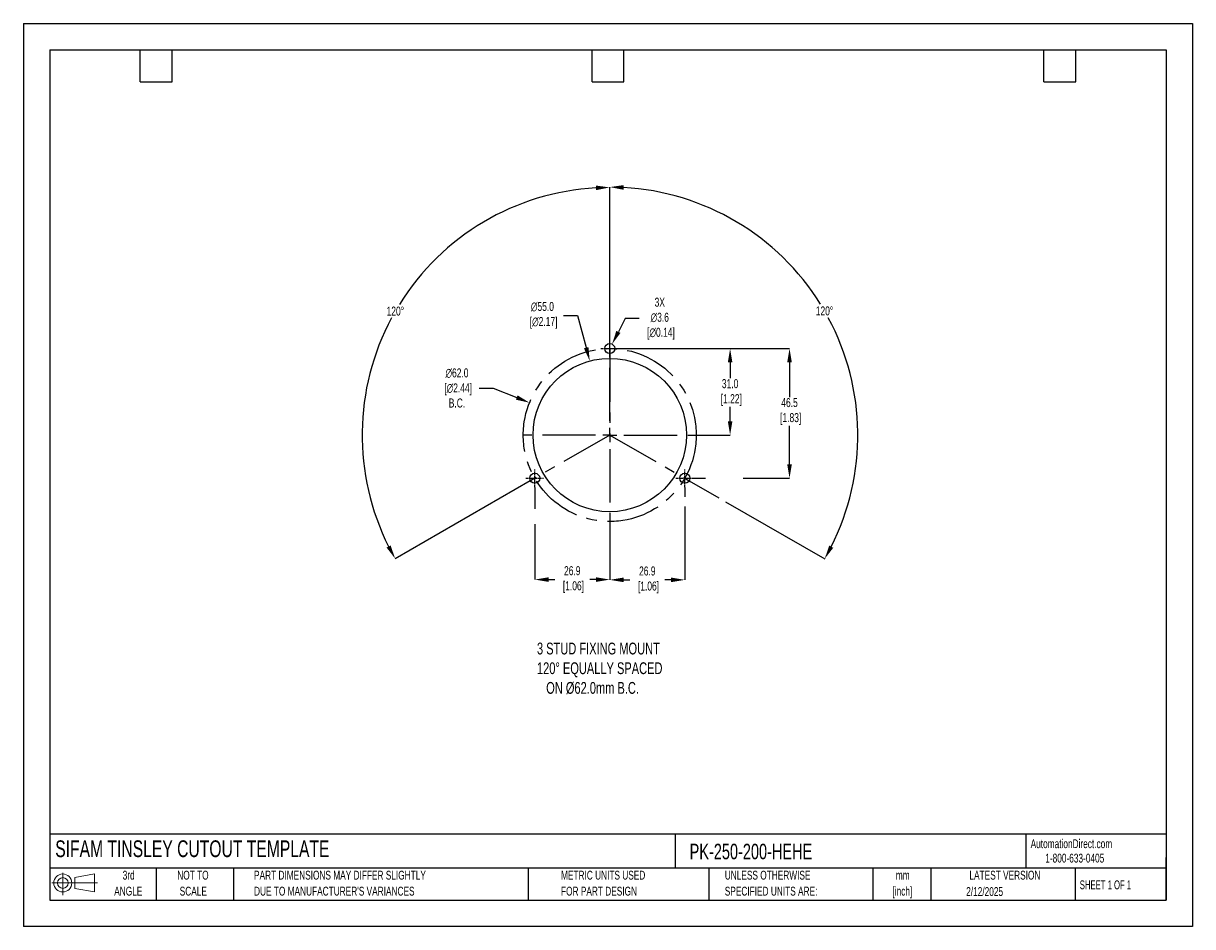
# Model space of a CAD drawing. Header units: millimetres. Extents: x 0 to 419, y 0 to 324.
import ezdxf

# ---------------------------------------------------------------- set-up
doc = ezdxf.new("R2010")
doc.units = ezdxf.units.MM
doc.header["$LTSCALE"] = 1.5
doc.header["$PDSIZE"] = -1
doc.linetypes.add('CENTERX2', pattern=[20.32, 12.7, -2.54, 2.54, -2.54])
for name, color, linetype in [('1', 7, 'Continuous'), ('CENTER', 40, 'CENTERX2'), ('SLD-DEFPOINTS', 7, 'Continuous')]:
    doc.layers.add(name, color=color, linetype=linetype)
doc.layers.add('DIMENSIONS', color=140, linetype='Continuous', lineweight=25)
doc.layers.add('TEXT', color=140, linetype='Continuous', lineweight=25)
doc.styles.add('SLDTEXTSTYLE0', font='TXT', dxfattribs={"width": 0.7})
doc.styles.add('SLDTEXTSTYLE1', font='TXT', dxfattribs={"width": 0.65})
doc.dimstyles.new('SLDDIMSTYLE0', dxfattribs={"dimtxt": 3.237012, "dimasz": 4.953, "dimexe": 0, "dimexo": 0.0625, "dimgap": 0.809253, "dimtad": 0, "dimtih": 1, "dimtoh": 1, "dimrnd": 1e-09, "dimzin": 12, "dimdsep": 46, "dimtxsty": 'SLDTEXTSTYLE0', "dimsah": 1, "dimcen": 0, "dimadec": 0, "dimazin": 3, "dimtfac": 1, "dimtofl": 0, "dimtmove": 0, "dimatfit": 3, "dimfxl": 0, "dimfrac": 2, "dimtolj": 1, "dimtzin": 12, "dimarcsym": 0})

# ---------------------------------------------------------------- blocks, each defined once
blk = doc.blocks.new('Block11')
at = {"color": 7, "linetype": 'Continuous', "lineweight": 18}
for p, q in [((0, 4.32), (16.31, 4.32)), ((3.88, 7.97), (3.88, 0)), ((8.22, 6.25), (15.26, 7.55)), ((8.22, 2.39), (8.22, 6.25)), ((15.26, 7.55), (15.26, 1.1)), ((8.22, 2.39), (15.26, 1.1))]:
    blk.add_line(p, q, dxfattribs=at)
for radius in [3.23, 1.93]:
    blk.add_circle((3.88, 4.32), radius, dxfattribs=at)
blk = doc.blocks.new('Block12')
at = {"layer": 'SLD-DEFPOINTS'}
blk.add_blockref('Block11', (0, 0), dxfattribs=at)
blk = doc.blocks.new('SW_NOTE_0_1')
at = {"layer": 'TEXT', "color": 0, "linetype": 'CENTERX2', "lineweight": 18, "char_height": 3.175, "attachment_point": 2, "style": 'SLDTEXTSTYLE0'}
for s, insert in [('mm', (4.27, 4.09)), ('[inch]', (4.14, -1.64))]:
    blk.add_mtext(s, dxfattribs=dict(at, insert=insert))
blk = doc.blocks.new('SW_NOTE_0_2')
at = {"layer": 'TEXT', "color": 0, "linetype": 'CENTERX2', "lineweight": 18, "char_height": 3.175, "attachment_point": 1, "style": 'SLDTEXTSTYLE0'}
for s, insert in [('UNLESS OTHERWISE', (0, 4.09)), ('SPECIFIED UNITS ARE:', (0, -1.64))]:
    blk.add_mtext(s, dxfattribs=dict(at, insert=insert))
blk = doc.blocks.new('SW_NOTE_0_3')
at = {"layer": 'TEXT', "color": 0, "linetype": 'CENTERX2', "lineweight": 18, "char_height": 3.175, "attachment_point": 1, "style": 'SLDTEXTSTYLE0'}
for s, insert in [('PART DIMENSIONS MAY DIFFER SLIGHTLY', (0, 4.09)), ("DUE TO MANUFACTURER'S VARIANCES", (0, -1.64))]:
    blk.add_mtext(s, dxfattribs=dict(at, insert=insert))
blk = doc.blocks.new('SW_NOTE_0_4')
at = {"layer": 'TEXT', "color": 0, "linetype": 'CENTERX2', "lineweight": 18, "char_height": 3.175, "attachment_point": 2, "style": 'SLDTEXTSTYLE0'}
for s, insert in [('NOT TO', (7.89, 4.09)), ('SCALE', (8.03, -1.64))]:
    blk.add_mtext(s, dxfattribs=dict(at, insert=insert))
blk = doc.blocks.new('SW_NOTE_0_5')
at = {"layer": 'TEXT', "color": 0, "linetype": 'CENTERX2', "lineweight": 18, "char_height": 3.175, "attachment_point": 2, "style": 'SLDTEXTSTYLE0'}
for s, insert in [('3rd', (3.47, 4.09)), ('ANGLE', (3.33, -1.64))]:
    blk.add_mtext(s, dxfattribs=dict(at, insert=insert))
blk = doc.blocks.new('SW_NOTE_0_6')
at = {"layer": 'TEXT', "color": 0, "linetype": 'CENTERX2', "lineweight": 18, "char_height": 3.175, "attachment_point": 1, "style": 'SLDTEXTSTYLE0'}
for s, insert in [('METRIC UNITS USED', (0, 4.09)), ('FOR PART DESIGN', (0, -1.64))]:
    blk.add_mtext(s, dxfattribs=dict(at, insert=insert))
blk = doc.blocks.new('SW_CENTERMARKSYMBOL_0')
at = {"layer": 'CENTER', "color": 0}
for p, q in [((0, 5.08), (0, 31.2)), ((-5.08, 0), (-31.2, 0)), ((0, 0), (-2.54, 0)), ((0, 0), (0, 2.54)), ((0, 0), (0, -2.54)), ((0, 0), (2.54, 0)), ((5.08, 0), (31.2, 0)), ((0, -5.08), (0, -31.2))]:
    blk.add_line(p, q, dxfattribs=at)
blk = doc.blocks.new('*D22')
at = {"layer": 'Defpoints', "color": 0}
for p in [(203.02, 202.8), (217.35, 149.7)]:
    blk.add_point(p, dxfattribs=at)
at = {"layer": 'DIMENSIONS', "color": 0, "lineweight": -2}
for p, q in [((193.65, 219.17), (198.61, 219.17)), ((198.61, 219.17), (201.73, 207.59))]:
    blk.add_line(p, q, dxfattribs=at)
at = {"layer": 'DIMENSIONS', "color": 0}
blk.add_solid([(202.53, 207.8), (200.93, 207.37), (203.02, 202.8)], dxfattribs=at)
at = {"layer": 'DIMENSIONS', "color": 0, "insert": (186.05, 219.17), "char_height": 3.237, "attachment_point": 5, "style": 'SLDTEXTSTYLE0'}
blk.add_mtext('\\A1;∅55.0\\P [∅2.17]', dxfattribs=at)
blk = doc.blocks.new('*D25')
at = {"layer": 'Defpoints', "color": 0}
for p in [(181.43, 187.85), (238.94, 164.66)]:
    blk.add_point(p, dxfattribs=at)
at = {"layer": 'DIMENSIONS', "color": 0, "lineweight": -2}
for p, q in [((163.4, 193.12), (168.36, 193.12)), ((168.36, 193.12), (176.84, 189.7))]:
    blk.add_line(p, q, dxfattribs=at)
at = {"layer": 'DIMENSIONS', "color": 0}
blk.add_solid([(177.15, 190.47), (176.53, 188.93), (181.43, 187.85)], dxfattribs=at)
at = {"layer": 'DIMENSIONS', "color": 0, "insert": (155.42, 193.12), "char_height": 3.237, "attachment_point": 5, "style": 'SLDTEXTSTYLE0'}
blk.add_mtext('\\A1;∅62.0\\P [∅2.44]\\PB.C.', dxfattribs=at)
blk = doc.blocks.new('*D26')
at = {"layer": 'Defpoints', "color": 0}
for p in [(210.19, 207.25), (240.28, 160.75), (274.62, 160.75)]:
    blk.add_point(p, dxfattribs=at)
at = {"layer": 'DIMENSIONS', "color": 0, "lineweight": -2}
for p, q in [((210.25, 207.25), (274.62, 207.25)), ((274.62, 202.3), (274.62, 189.85)), ((274.62, 165.71), (274.62, 179.6)), ((240.34, 160.75), (244.5, 160.75)), ((258, 160.75), (274.62, 160.75))]:
    blk.add_line(p, q, dxfattribs=at)
at = {"layer": 'DIMENSIONS', "color": 0}
for points in [[(273.8, 202.3), (275.45, 202.3), (274.62, 207.25)], [(273.8, 165.71), (275.45, 165.71), (274.62, 160.75)]]:
    blk.add_solid(points, dxfattribs=at)
at = {"layer": 'DIMENSIONS', "color": 0, "insert": (274.62, 184.72), "char_height": 3.237, "attachment_point": 5, "style": 'SLDTEXTSTYLE0'}
blk.add_mtext('\\A1;46.5\\P [1.83]', dxfattribs=at)
blk = doc.blocks.new('*D27')
at = {"layer": 'Defpoints', "color": 0}
for p in [(210.19, 207.25), (241.38, 176.25), (253.32, 176.25)]:
    blk.add_point(p, dxfattribs=at)
at = {"layer": 'DIMENSIONS', "color": 0, "lineweight": -2}
for p, q in [((210.25, 207.25), (248.45, 207.25)), ((251.49, 207.25), (253.32, 207.25)), ((253.32, 202.3), (253.32, 196.62)), ((253.32, 181.21), (253.32, 186.37)), ((241.44, 176.25), (253.32, 176.25))]:
    blk.add_line(p, q, dxfattribs=at)
at = {"layer": 'DIMENSIONS', "color": 0}
for points in [[(252.5, 202.3), (254.15, 202.3), (253.32, 207.25)], [(252.5, 181.21), (254.15, 181.21), (253.32, 176.25)]]:
    blk.add_solid(points, dxfattribs=at)
at = {"layer": 'DIMENSIONS', "color": 0, "insert": (253.32, 191.49), "char_height": 3.237, "attachment_point": 5, "style": 'SLDTEXTSTYLE0'}
blk.add_mtext('\\A1;31.0\\P [1.22]', dxfattribs=at)
blk = doc.blocks.new('*D31')
at = {"layer": 'Defpoints', "color": 0}
for p in [(153.14, 244.27), (210.19, 207.25), (210.19, 176.25), (210.19, 176.25), (181.73, 159.86)]:
    blk.add_point(p, dxfattribs=at)
at = {"layer": 'DIMENSIONS', "color": 0, "lineweight": -2}
for p, q in [((210.19, 207.32), (210.19, 265.03)), ((181.67, 159.82), (133.27, 131.93))]:
    blk.add_line(p, q, dxfattribs=at)
for start, end in [(93.1972, 148.1485), (151.7693, 206.7537)]:
    blk.add_arc((210.19, 176.25), 88.77, start, end, dxfattribs=at)
at = {"layer": 'DIMENSIONS', "color": 0}
for points in [[(205.21, 265.71), (205.26, 264.06), (210.19, 265.03)], [(131.64, 136.68), (130.19, 135.9), (133.27, 131.93)]]:
    blk.add_solid(points, dxfattribs=at)
at = {"layer": 'DIMENSIONS', "color": 0, "insert": (133.33, 220.67), "char_height": 3.237, "attachment_point": 5, "style": 'SLDTEXTSTYLE0'}
blk.add_mtext('\\A1;120°', dxfattribs=at)
blk = doc.blocks.new('*D32')
at = {"layer": 'Defpoints', "color": 0}
for p in [(210.19, 207.25), (297.74, 191.74), (210.19, 176.25), (210.19, 176.25), (238.64, 159.86)]:
    blk.add_point(p, dxfattribs=at)
at = {"layer": 'DIMENSIONS', "color": 0, "lineweight": -2}
for p, q in [((210.19, 207.32), (210.19, 265.16)), ((238.7, 159.82), (249.27, 153.74)), ((251.7, 152.33), (287.22, 131.87))]:
    blk.add_line(p, q, dxfattribs=at)
for start, end in [(31.8486, 86.8077), (333.2414, 28.2334)]:
    blk.add_arc((210.19, 176.25), 88.91, start, end, dxfattribs=at)
at = {"layer": 'DIMENSIONS', "color": 0}
for points in [[(215.11, 264.2), (215.16, 265.85), (210.19, 265.16)], [(290.3, 135.83), (288.85, 136.62), (287.22, 131.87)]]:
    blk.add_solid(points, dxfattribs=at)
at = {"layer": 'DIMENSIONS', "color": 0, "insert": (287.16, 220.74), "char_height": 3.237, "attachment_point": 5, "style": 'SLDTEXTSTYLE0'}
blk.add_mtext('\\A1;120°', dxfattribs=at)
blk = doc.blocks.new('*D33')
at = {"layer": 'Defpoints', "color": 0}
for p in [(209.36, 205.65), (211.01, 208.85)]:
    blk.add_point(p, dxfattribs=at)
at = {"layer": 'DIMENSIONS', "color": 0, "lineweight": -2}
for p, q in [((215.74, 218), (213.29, 213.25)), ((220.69, 218), (215.74, 218))]:
    blk.add_line(p, q, dxfattribs=at)
at = {"layer": 'DIMENSIONS', "color": 0}
blk.add_solid([(212.55, 213.63), (214.02, 212.87), (211.01, 208.85)], dxfattribs=at)
at = {"layer": 'DIMENSIONS', "color": 0, "insert": (228.11, 218), "char_height": 3.237, "attachment_point": 5, "style": 'SLDTEXTSTYLE0'}
blk.add_mtext('\\A1;3X\\P∅3.6\\P [∅0.14]', dxfattribs=at)
blk = doc.blocks.new('*D35')
at = {"layer": 'Defpoints', "color": 0}
for p in [(183.29, 157.56), (210.19, 145.06), (210.19, 124.43)]:
    blk.add_point(p, dxfattribs=at)
at = {"layer": 'DIMENSIONS', "color": 0, "lineweight": -2}
for p, q in [((183.29, 157.5), (183.29, 149.85)), ((183.29, 144.33), (183.29, 124.43)), ((210.19, 145), (210.19, 124.43)), ((188.24, 124.43), (190.45, 124.43)), ((205.23, 124.43), (203.02, 124.43))]:
    blk.add_line(p, q, dxfattribs=at)
at = {"layer": 'DIMENSIONS', "color": 0}
for points in [[(188.24, 125.26), (188.24, 123.61), (183.29, 124.43)], [(205.23, 125.26), (205.23, 123.61), (210.19, 124.43)]]:
    blk.add_solid(points, dxfattribs=at)
at = {"layer": 'DIMENSIONS', "color": 0, "insert": (196.74, 124.43), "char_height": 3.237, "attachment_point": 5, "style": 'SLDTEXTSTYLE0'}
blk.add_mtext('\\A1;26.9\\P [1.06]', dxfattribs=at)
blk = doc.blocks.new('*D36')
at = {"layer": 'Defpoints', "color": 0}
for p in [(237.09, 157.56), (210.19, 145.06), (210.19, 124.33)]:
    blk.add_point(p, dxfattribs=at)
at = {"layer": 'DIMENSIONS', "color": 0, "lineweight": -2}
for p, q in [((237.09, 157.5), (237.09, 154.09)), ((237.09, 150.67), (237.09, 124.33)), ((210.19, 145), (210.19, 124.33)), ((215.14, 124.33), (217.35, 124.33)), ((232.13, 124.33), (229.92, 124.33))]:
    blk.add_line(p, q, dxfattribs=at)
at = {"layer": 'DIMENSIONS', "color": 0}
for points in [[(215.14, 125.16), (215.14, 123.51), (210.19, 124.33)], [(232.13, 125.16), (232.13, 123.51), (237.09, 124.33)]]:
    blk.add_solid(points, dxfattribs=at)
at = {"layer": 'DIMENSIONS', "color": 0, "insert": (223.64, 124.33), "char_height": 3.237, "attachment_point": 5, "style": 'SLDTEXTSTYLE0'}
blk.add_mtext('\\A1;26.9\\P [1.06]', dxfattribs=at)

msp = doc.modelspace()

# ---------------------------------------------------------------- linework, layer by layer
at = {"color": 7, "linetype": 'Continuous'}
for p, q in [((0.004, 323.854), (0.004, 0.004)), ((0.004, 323.854), (419.104, 323.854)), ((419.104, 323.854), (419.104, 0.004)), ((419.104, 0.004), (0.004, 0.004))]:
    msp.add_line(p, q, dxfattribs=at)
at = {"layer": '1', "color": 1}
for centre, radius in [((210.185, 207.254), 1.8), ((210.185, 176.254), 27.5), ((183.285, 160.754), 1.8), ((237.085, 160.754), 1.8)]:
    msp.add_circle(centre, radius, dxfattribs=at)
at = {"layer": 'CENTER', "ltscale": 0.05}
for p, q in [((210.185, 204.064), (210.185, 210.444)), ((206.995, 207.254), (213.375, 207.254)), ((183.285, 157.564), (183.285, 163.944)), ((237.085, 157.564), (237.085, 163.944)), ((180.095, 160.754), (186.475, 160.754)), ((233.895, 160.754), (240.275, 160.754))]:
    msp.add_line(p, q, dxfattribs=at)
at = {"layer": 'CENTER'}
for p, q in [((210.185, 207.254), (210.185, 176.254)), ((210.185, 176.254), (181.726, 159.855)), ((210.185, 176.254), (238.645, 159.855))]:
    msp.add_line(p, q, dxfattribs=at)
msp.add_circle((210.185, 176.254), 31, dxfattribs=at)
at = {"layer": 'TEXT'}
for p, q in [((9.525, 314.325), (409.575, 314.325)), ((9.525, 314.325), (9.525, 9.525)), ((41.91, 302.895), (41.91, 314.325)), ((53.34, 302.895), (53.34, 314.325)), ((203.835, 302.895), (203.835, 314.325)), ((215.265, 302.895), (215.265, 314.325)), ((365.76, 302.895), (365.76, 314.325)), ((377.19, 302.895), (377.19, 314.325)), ((409.575, 314.325), (409.575, 9.525)), ((41.91, 302.895), (53.34, 302.895)), ((203.835, 302.895), (215.265, 302.895)), ((365.76, 302.895), (377.19, 302.895)), ((409.575, 33.189), (9.525, 33.189)), ((233.638, 33.189), (233.638, 20.955)), ((359.363, 33.189), (359.363, 20.955)), ((409.575, 9.525), (409.575, 24.765)), ((409.575, 20.955), (9.525, 20.955)), ((47.625, 20.955), (47.625, 9.525)), ((75.317, 20.955), (75.317, 9.525)), ((180.97, 20.955), (180.97, 9.525)), ((245.67, 20.955), (245.67, 9.525)), ((304.536, 20.955), (304.536, 9.525)), ((325.218, 20.955), (325.218, 9.525)), ((377.023, 20.955), (377.023, 9.525)), ((9.525, 9.525), (409.575, 9.525))]:
    msp.add_line(p, q, dxfattribs=at)

# ---------------------------------------------------------------- block references
at = {"layer": 'CENTER'}
msp.add_blockref('SW_CENTERMARKSYMBOL_0', (210.185, 176.254), dxfattribs=at)
at = {"layer": 'SLD-DEFPOINTS'}
msp.add_blockref('Block12', (10.257, 11.331), dxfattribs=at)
at = {"layer": 'TEXT', "linetype": 'CENTERX2', "lineweight": 18}
for name, p in [('SW_NOTE_0_5', (34.271, 15.953)), ('SW_NOTE_0_4', (52.886, 15.953)), ('SW_NOTE_0_3', (82.679, 15.953)), ('SW_NOTE_0_6', (192.718, 15.953)), ('SW_NOTE_0_2', (251.412, 15.953)), ('SW_NOTE_0_1', (310.929, 15.949))]:
    msp.add_blockref(name, p, dxfattribs=at)

# ---------------------------------------------------------------- texts
at = {"layer": 'DIMENSIONS', "insert": (184.096, 101.825), "char_height": 4.23333, "attachment_point": 1, "style": 'SLDTEXTSTYLE0'}
msp.add_mtext_dynamic_manual_height_columns('3 STUD FIXING MOUNT\\P120%%D EQUALLY SPACED\\P   ON %%C62.0mm B.C.', width=99.50754, gutter_width=21.167, heights=[0], dxfattribs=at)
at = {"layer": 'TEXT', "linetype": 'CENTERX2', "lineweight": 25, "attachment_point": 1, "style": 'SLDTEXTSTYLE0'}
for s, insert, char_height in [('SIFAM TINSLEY CUTOUT TEMPLATE', (11.42, 30.931), 6), ('PK-250-200-HEHE', (238.812, 29.714), 5.55625)]:
    msp.add_mtext(s, dxfattribs=dict(at, insert=insert, char_height=char_height))
at = {"layer": 'TEXT', "linetype": 'CENTERX2', "lineweight": 18, "char_height": 3.175}
for s, insert, attachment_point, style in [('AutomationDirect.com', (361.042, 31.315), 1, 'SLDTEXTSTYLE0'), ('1-800-633-0405', (366.287, 26.156), 1, 'SLDTEXTSTYLE0'), ('LATEST VERSION', (351.828, 20.046), 2, 'SLDTEXTSTYLE0'), ('2/12/2025', (344.552, 14.161), 2, 'SLDTEXTSTYLE0'), ('SHEET 1 OF 1', (378.662, 16.577), 1, 'SLDTEXTSTYLE1')]:
    msp.add_mtext(s, dxfattribs=dict(at, insert=insert, attachment_point=attachment_point, style=style))

# ---------------------------------------------------------------- dimensions: what is measured, and where the dimension line sits
at = {"layer": 'DIMENSIONS'}
for base, line1, picture, middle in [((153.144, 244.273), ((210.185, 176.254), (181.726, 159.855)), '*D31', (133.326, 220.673)), ((297.735, 191.743), ((210.185, 176.254), (238.645, 159.855)), '*D32', (287.164, 220.742))]:
    dim = msp.add_angular_dim_2l(base=base, line1=line1, line2=((210.185, 207.254), (210.185, 176.254)), dimstyle='SLDDIMSTYLE0', dxfattribs=at)
    dim.commit()
    dim.dimension.update_dxf_attribs({"geometry": picture, "text_midpoint": middle})
for p1, p2, text, picture, middle in [((217.349, 149.703), (203.021, 202.804), '<>\\P[]', '*D22', (186.046, 219.168)), ((238.936, 164.66), (181.435, 187.847), '<>\\P[]\\PB.C.', '*D25', (155.42, 193.121))]:
    dim = msp.add_diameter_dim_2p(p1=p1, p2=p2, text=text, dimstyle='SLDDIMSTYLE0', override={"dimdec": 1, "dimzin": 4}, dxfattribs=at)
    dim.commit()
    dim.dimension.update_dxf_attribs({"geometry": picture, "text_midpoint": middle, "dimtype": 163})
dim = msp.add_diameter_dim_2p(p1=(209.359, 205.655), p2=(211.012, 208.853), text='3X\\P<>\\P[]', dimstyle='SLDDIMSTYLE0', dxfattribs=at)
dim.commit()
dim.dimension.update_dxf_attribs({"geometry": '*D33', "text_midpoint": (228.112, 218.002), "dimtype": 163})
dim = msp.add_linear_dim(base=(274.624, 160.754), p1=(210.185, 207.254), p2=(240.275, 160.754), angle=90, text='<>\\P[]', dimstyle='SLDDIMSTYLE0', dxfattribs=at)
dim.commit()
dim.dimension.update_dxf_attribs({"geometry": '*D26', "text_midpoint": (274.624, 184.724), "dimtype": 160})
dim = msp.add_linear_dim(base=(253.322, 176.254), p1=(210.185, 207.254), p2=(241.381, 176.254), angle=90, text='<>\\P[]', dimstyle='SLDDIMSTYLE0', override={"dimdec": 1, "dimzin": 4}, dxfattribs=at)
dim.commit()
dim.dimension.update_dxf_attribs({"geometry": '*D27', "text_midpoint": (253.322, 191.493), "dimtype": 160})
for base, p1, picture, middle in [((210.185, 124.432), (183.285, 157.564), '*D35', (196.735, 124.432)), ((210.185, 124.333), (237.085, 157.564), '*D36', (223.635, 124.333))]:
    dim = msp.add_linear_dim(base=base, p1=p1, p2=(210.185, 145.058), text='<>\\P[]', dimstyle='SLDDIMSTYLE0', dxfattribs=at)
    dim.commit()
    dim.dimension.update_dxf_attribs({"geometry": picture, "text_midpoint": middle})

doc.saveas('drawing.dxf')
